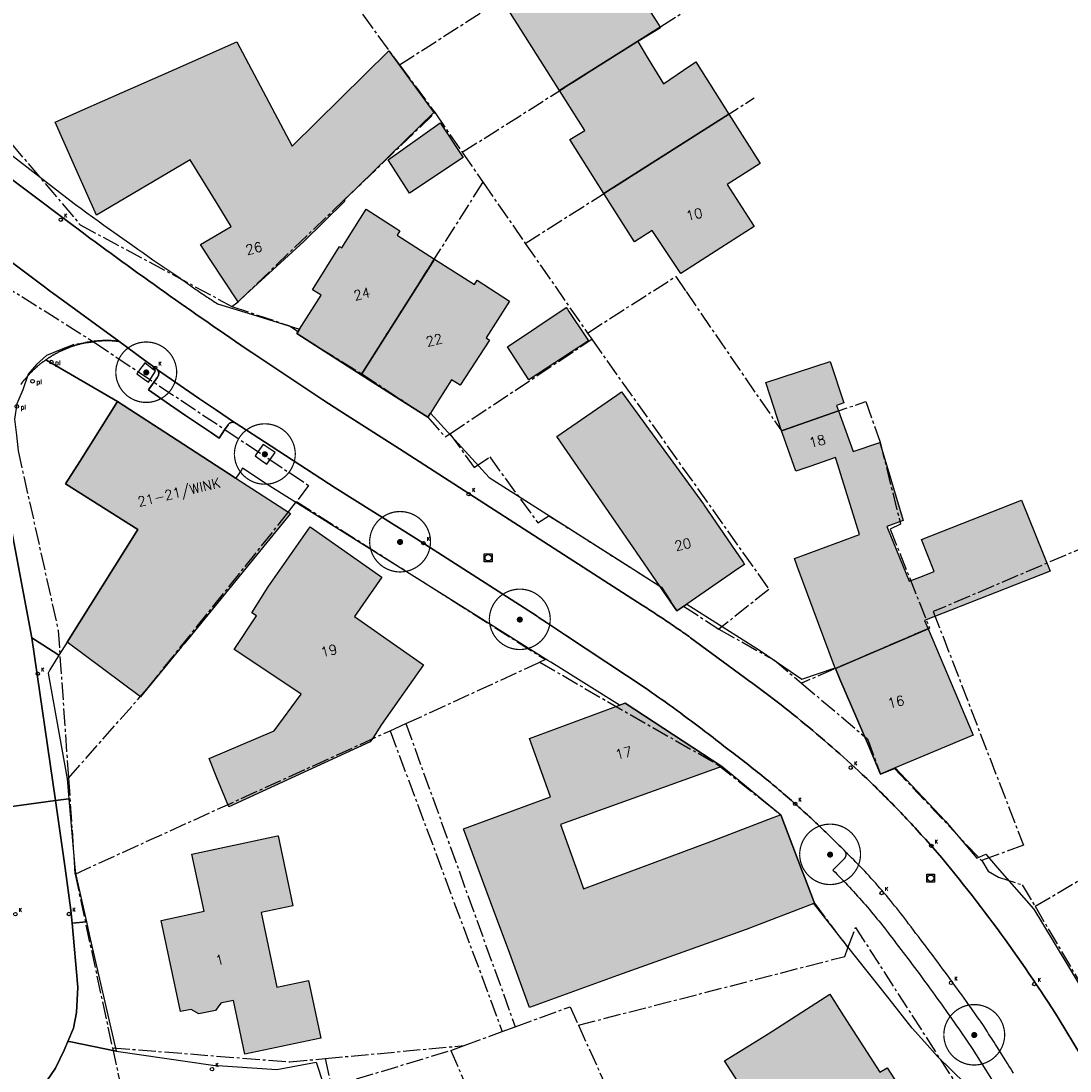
# Model space of a CAD drawing. Header units: metres. Extents: x 202952 to 203755, y 348959 to 349702.
# Tile 67 of 91: x 203139 to 203225, y 349503 to 349590. Entities that reach past the tile are written whole.
import ezdxf
from ezdxf.enums import TextEntityAlignment as Align

# ---------------------------------------------------------------- set-up
doc = ezdxf.new("R2010")
doc.units = ezdxf.units.M
doc.linetypes.add('1-200 CENTER', pattern=[4.28625, 2.8575, -0.47625, 0.47625, -0.47625])
for name, color, linetype in [('PH-BEST-BEBOUWING', 1, 'Continuous'), ('PH-BEST-BEBOUWING-ARCERING', 254, 'Continuous'), ('PH-BEST-HUISNUMMER', 7, 'Continuous'), ('PH-BEST-KADASTRALE-GRENS', 240, '1-200 CENTER'), ('PH-BEST-KOLK', 8, 'Continuous'), ('PH-BEST-PAAL', 6, 'Continuous'), ('PH-BEST-PUT-HANDHAVEN', 84, 'Continuous'), ('PH-BEST-WEGDEEL', 254, 'Continuous'), ('PH-INM-BOOM-HANDHAVEN', 96, 'Continuous')]:
    doc.layers.add(name, color=color, linetype=linetype)
doc.styles.add('RDL_MAATVOERING', font='romans.shx')
doc.styles.add('ROMANS', font='romans.shx')

# ---------------------------------------------------------------- blocks, each defined once
blk = doc.blocks.new('*U35')
blk.add_circle((0, 0), 0.142)
at = {"ltscale": 0.05, "style": 'ROMANS'}
blk.add_text('K', height=0.3, dxfattribs=at).set_placement((0.277, 0.195))
blk = doc.blocks.new('Putdeksel')
for p, q in [((-0.32, 0.32), (0.32, 0.32)), ((-0.32, -0.32), (-0.32, 0.32)), ((0.32, 0.32), (0.32, -0.32)), ((0.32, -0.32), (-0.32, -0.32))]:
    blk.add_line(p, q)
blk.add_circle((0, 0), 0.26)
blk = doc.blocks.new('Afzetpaal')
blk.add_circle((0, 0), 0.15)
at = {"style": 'RDL_MAATVOERING'}
blk.add_text('pl', height=0.4, dxfattribs=at).set_placement((0.302, -0.254))
blk = doc.blocks.new('*U26')
at = {"const_width": 0.1}
blk.add_lwpolyline([(-2.5, 0.004, 0.990403), (2.5, 0.03, 0.990403), (-2.5, 0.018)], format="xyb", dxfattribs=at)
at = {"linetype": 'Continuous', "const_width": 0.25}
blk.add_lwpolyline([(-0.125, 0, 1), (0.125, 0, 1)], format="xyb", close=True, dxfattribs=at)

msp = doc.modelspace()

# ---------------------------------------------------------------- hatches: boundary and pattern name
at = {"layer": 'PH-BEST-BEBOUWING-ARCERING'}
for points in [[(203183.414, 349583.841), (203178.684, 349591.347), (203189.484, 349598.265), (203192.039, 349594.209), (203189.45, 349592.533), (203191.393, 349589.487), (203191.664, 349589.063)], [(203187.06, 349575.411), (203184.264, 349579.823), (203185.483, 349580.558), (203183.414, 349583.841), (203191.664, 349589.063), (203191.711, 349588.989), (203189.945, 349587.932), (203189.842, 349587.87), (203190.699, 349586.452), (203191.945, 349584.391), (203193.601, 349585.515), (203194.604, 349586.196), (203195.402, 349584.933), (203197.309, 349581.914)], [(203157.01, 349566.51), (203154.713, 349569.996), (203153.92, 349571.2), (203155.97, 349572.42), (203156.44, 349572.7), (203155.285, 349574.574), (203153.08, 349578.15), (203145.38, 349573.61), (203143.586, 349577.67), (203142, 349581.26), (203144.275, 349582.263), (203147.49, 349583.68), (203151.785, 349585.579), (203156.918, 349587.849), (203161.462, 349579.289), (203169.405, 349587.103), (203173.101, 349582.039), (203165.737, 349574.846), (203165.773, 349574.783), (203162.4, 349571.45), (203157.659, 349567.105)], [(203193.666, 349569.018), (203193.368, 349568.839), (203191.013, 349572.371), (203189.58, 349571.435), (203187.06, 349575.411), (203197.309, 349581.914), (203199.874, 349577.852), (203197.179, 349576.15), (203199.4, 349572.7), (203196.657, 349570.931), (203194.36, 349569.45)], [(203175.492, 349578.351), (203171.088, 349575.44), (203169.345, 349578.17), (203173.615, 349581.191)], [(203167.125, 349560.524), (203161.83, 349563.9), (203162.055, 349564.253), (203163.839, 349567.047), (203163.127, 349567.504), (203165.352, 349571.051), (203165.52, 349570.943), (203167.524, 349574.109), (203170.306, 349572.336), (203170.078, 349571.977), (203173.141, 349570.023)], [(203172.804, 349557.375), (203172.59, 349557.04), (203170.815, 349558.172), (203167.125, 349560.524), (203173.141, 349570.023), (203176.421, 349567.931), (203176.644, 349568.281), (203179.315, 349566.576), (203177.374, 349563.542), (203177.653, 349563.363), (203175.26, 349559.659), (203174.551, 349560.112), (203173.502, 349558.469)], [(203185.519, 349563.725), (203185.78, 349563.303), (203180.885, 349560.121), (203179.128, 349562.824), (203183.966, 349566.055), (203184.054, 349565.919), (203184.182, 349565.727)], [(203201.632, 349555.931), (203200.36, 349559.893), (203205.648, 349561.611), (203206.753, 349558.211), (203206.142, 349558.012), (203206.312, 349557.552)], [(203191.639, 349543.182), (203190.019, 349545.531), (203183.18, 349555.45), (203188.12, 349558.86), (203188.511, 349559.123), (203195.22, 349549.91), (203195.254, 349549.86), (203198.49, 349545.136), (203198.61, 349544.96), (203198.146, 349544.643), (203193.859, 349541.71), (203193.04, 349541.15)], [(203142.98, 349538.59), (203148.79, 349547.82), (203142.85, 349551.56), (203144.01, 349553.404), (203147.11, 349558.33), (203152.022, 349555.147), (203156.765, 349552.074), (203156.837, 349552.027), (203161.31, 349549.13), (203152.581, 349538.454), (203152.369, 349538.195), (203149.253, 349534.384), (203149.004, 349534.079)], [(203206.072, 349553.726), (203203.965, 349552.997), (203202.821, 349552.602), (203201.852, 349555.316), (203201.632, 349555.931), (203206.312, 349557.552), (203207.536, 349554.232), (203209.709, 349554.955), (203211.627, 349548.553), (203210.292, 349548.064), (203212.129, 349543.576), (203212.987, 349543.913), (203214.171, 349544.379), (203213.138, 349546.996), (203221.35, 349550.243), (203223.7, 349544.395), (203213.392, 349540.36), (203213.679, 349539.683), (203206.063, 349536.41), (203206.037, 349536.47), (203205.99, 349536.58), (203202.938, 349544.823), (203202.71, 349545.44), (203203.3, 349545.658), (203208.044, 349547.411), (203206.125, 349553.557)], [(203168.071, 349530.71), (203167.851, 349530.412), (203156.264, 349525.064), (203155.276, 349527.457), (203154.64, 349529.033), (203159.984, 349531.308), (203162.205, 349534.316), (203160.195, 349535.658), (203156.702, 349537.989), (203158.514, 349540.732), (203158.146, 349540.976), (203159.49, 349543.13), (203162.93, 349548.04), (203168.82, 349543.91), (203166.56, 349540.69), (203170.328, 349538.052), (203172.23, 349536.72), (203170.216, 349533.845), (203168.79, 349531.81)], [(203210.968, 349528.252), (203209.78, 349527.75), (203208.775, 349530.091), (203206.438, 349535.535), (203206.063, 349536.41), (203213.679, 349539.683), (203217.37, 349530.96)], [(203201.565, 349524.418), (203201.57, 349524.42), (203201.573, 349524.411), (203203.302, 349519.875), (203203.515, 349519.314), (203204.34, 349517.15), (203204.285, 349517.129), (203198.73, 349515.01), (203196.226, 349514.109), (203188.174, 349511.211), (203180.945, 349508.609), (203180.644, 349509.425), (203179.206, 349513.319), (203178.018, 349516.537), (203177.475, 349518.008), (203175.533, 349523.269), (203182.679, 349525.884), (203180.939, 349530.676), (203188.329, 349533.407), (203188.807, 349533.583), (203196.742, 349528.384), (203183.497, 349523.608), (203184.989, 349519.432), (203185.376, 349518.349), (203195.96, 349522.28), (203200.946, 349524.182)], [(203160.259, 349522.675), (203160.294, 349522.682), (203161.502, 349516.95), (203158.909, 349516.404), (203160.205, 349510.259), (203162.798, 349510.806), (203163.795, 349506.08), (203157.572, 349504.767), (203156.641, 349509.18), (203155.692, 349508.98), (203155.608, 349508.962), (203155.153, 349508.354), (203153.803, 349508.07), (203153.162, 349508.446), (203153.007, 349508.413), (203152.281, 349508.26), (203150.701, 349515.748), (203154.215, 349516.49), (203153.223, 349521.191)], [(203208.298, 349495.705), (203204.185, 349493.038), (203200.746, 349498.36), (203198.611, 349501.665), (203196.957, 349504.224), (203200.55, 349506.432), (203205.595, 349509.682), (203206.742, 349507.901), (203208.912, 349504.532), (203209.721, 349503.277), (203210.311, 349503.657), (203212.473, 349500.304), (203212.669, 349500), (203213.341, 349498.957)]]:
    msp.add_hatch(color=256, dxfattribs=at).paths.add_polyline_path(points)

# ---------------------------------------------------------------- linework, layer by layer
at = {"layer": 'PH-BEST-BEBOUWING'}
for points in [[(203183.414, 349583.841), (203178.684, 349591.347), (203189.484, 349598.265), (203192.039, 349594.209), (203189.45, 349592.533), (203191.393, 349589.487), (203191.664, 349589.063), (203183.414, 349583.841)], [(203187.06, 349575.411), (203184.264, 349579.823), (203185.483, 349580.558), (203183.414, 349583.841), (203191.664, 349589.063), (203191.711, 349588.989), (203189.945, 349587.932), (203189.842, 349587.87), (203190.699, 349586.452), (203191.945, 349584.391), (203193.601, 349585.515), (203194.604, 349586.196), (203195.402, 349584.933), (203197.309, 349581.914), (203187.06, 349575.411)], [(203157.01, 349566.51), (203154.713, 349569.996), (203153.92, 349571.2), (203155.97, 349572.42), (203156.44, 349572.7), (203155.285, 349574.574), (203153.08, 349578.15), (203145.38, 349573.61), (203143.586, 349577.67), (203142, 349581.26), (203144.275, 349582.263), (203147.49, 349583.68), (203151.785, 349585.579), (203156.918, 349587.849), (203161.462, 349579.289), (203169.405, 349587.103), (203173.101, 349582.039), (203165.737, 349574.846), (203165.773, 349574.783), (203162.4, 349571.45), (203157.659, 349567.105), (203157.01, 349566.51)], [(203193.666, 349569.018), (203193.368, 349568.839), (203191.013, 349572.371), (203189.58, 349571.435), (203187.06, 349575.411), (203197.309, 349581.914), (203199.874, 349577.852), (203197.179, 349576.15), (203199.4, 349572.7), (203196.657, 349570.931), (203194.36, 349569.45), (203193.666, 349569.018)], [(203175.492, 349578.351), (203171.088, 349575.44), (203169.345, 349578.17), (203173.615, 349581.191), (203175.492, 349578.351)], [(203167.125, 349560.524), (203161.83, 349563.9), (203162.055, 349564.253), (203163.839, 349567.047), (203163.127, 349567.504), (203165.352, 349571.051), (203165.52, 349570.943), (203167.524, 349574.109), (203170.306, 349572.336), (203170.078, 349571.977), (203173.141, 349570.023), (203167.125, 349560.524)], [(203172.804, 349557.375), (203172.59, 349557.04), (203170.815, 349558.172), (203167.125, 349560.524), (203173.141, 349570.023), (203176.421, 349567.931), (203176.644, 349568.281), (203179.315, 349566.576), (203177.374, 349563.542), (203177.653, 349563.363), (203175.26, 349559.659), (203174.551, 349560.112), (203173.502, 349558.469), (203172.804, 349557.375)], [(203185.519, 349563.725), (203185.78, 349563.303), (203180.885, 349560.121), (203179.128, 349562.824), (203183.966, 349566.055), (203184.054, 349565.919), (203184.182, 349565.727), (203185.519, 349563.725)], [(203201.632, 349555.931), (203200.36, 349559.893), (203205.648, 349561.611), (203206.753, 349558.211), (203206.142, 349558.012), (203206.312, 349557.552), (203201.632, 349555.931)], [(203191.639, 349543.182), (203190.019, 349545.531), (203183.18, 349555.45), (203188.12, 349558.86), (203188.511, 349559.123), (203195.22, 349549.91), (203195.254, 349549.86), (203198.49, 349545.136), (203198.61, 349544.96), (203198.146, 349544.643), (203193.859, 349541.71), (203193.04, 349541.15), (203191.639, 349543.182)], [(203142.98, 349538.59), (203148.79, 349547.82), (203142.85, 349551.56), (203144.01, 349553.404), (203147.11, 349558.33), (203152.022, 349555.147), (203156.765, 349552.074), (203156.837, 349552.027), (203161.31, 349549.13), (203152.581, 349538.454), (203152.369, 349538.195), (203149.253, 349534.384), (203149.004, 349534.079), (203142.98, 349538.59)], [(203206.072, 349553.726), (203203.965, 349552.997), (203202.821, 349552.602), (203201.852, 349555.316), (203201.632, 349555.931), (203206.312, 349557.552), (203207.536, 349554.232), (203209.709, 349554.955), (203211.627, 349548.553), (203210.292, 349548.064), (203212.129, 349543.576), (203212.987, 349543.913), (203214.171, 349544.379), (203213.138, 349546.996), (203221.35, 349550.243), (203223.7, 349544.395), (203213.392, 349540.36), (203213.679, 349539.683), (203206.063, 349536.41), (203206.037, 349536.47), (203205.99, 349536.58), (203202.938, 349544.823), (203202.71, 349545.44), (203203.3, 349545.658), (203208.044, 349547.411), (203206.125, 349553.557), (203206.072, 349553.726)], [(203168.071, 349530.71), (203167.851, 349530.412), (203156.264, 349525.064), (203155.276, 349527.457), (203154.64, 349529.033), (203159.984, 349531.308), (203162.205, 349534.316), (203160.195, 349535.658), (203156.702, 349537.989), (203158.514, 349540.732), (203158.146, 349540.976), (203159.49, 349543.13), (203162.93, 349548.04), (203168.82, 349543.91), (203166.56, 349540.69), (203170.328, 349538.052), (203172.23, 349536.72), (203170.216, 349533.845), (203168.79, 349531.81), (203168.071, 349530.71)], [(203210.968, 349528.252), (203209.78, 349527.75), (203208.775, 349530.091), (203206.438, 349535.535), (203206.063, 349536.41), (203213.679, 349539.683), (203217.37, 349530.96), (203210.968, 349528.252)], [(203201.565, 349524.418), (203201.57, 349524.42), (203201.573, 349524.411), (203203.302, 349519.875), (203203.515, 349519.314), (203204.34, 349517.15), (203204.285, 349517.129), (203198.73, 349515.01), (203196.226, 349514.109), (203188.174, 349511.211), (203180.945, 349508.609), (203180.644, 349509.425), (203179.206, 349513.319), (203178.018, 349516.537), (203177.475, 349518.008), (203175.533, 349523.269), (203182.679, 349525.884), (203180.939, 349530.676), (203188.329, 349533.407), (203188.807, 349533.583), (203196.742, 349528.384), (203183.497, 349523.608), (203184.989, 349519.432), (203185.376, 349518.349), (203195.96, 349522.28), (203200.946, 349524.182), (203201.565, 349524.418)], [(203160.259, 349522.675), (203160.294, 349522.682), (203161.502, 349516.95), (203158.909, 349516.404), (203160.205, 349510.259), (203162.798, 349510.806), (203163.795, 349506.08), (203157.572, 349504.767), (203156.641, 349509.18), (203155.692, 349508.98), (203155.608, 349508.962), (203155.153, 349508.354), (203153.803, 349508.07), (203153.162, 349508.446), (203153.007, 349508.413), (203152.281, 349508.26), (203150.701, 349515.748), (203154.215, 349516.49), (203153.223, 349521.191), (203160.259, 349522.675)], [(203208.298, 349495.705), (203204.185, 349493.038), (203200.746, 349498.36), (203198.611, 349501.665), (203196.957, 349504.224), (203200.55, 349506.432), (203205.595, 349509.682), (203206.742, 349507.901), (203208.912, 349504.532), (203209.721, 349503.277), (203210.311, 349503.657), (203212.473, 349500.304), (203212.669, 349500), (203213.341, 349498.957), (203208.298, 349495.705)]]:
    msp.add_lwpolyline(points, close=True, dxfattribs=at)
at = {"layer": 'PH-BEST-KADASTRALE-GRENS', "ltscale": 0.5}
for p, q in [((203170.272, 349585.958), (203192.273, 349600.052)), ((203164.682, 349593.557), (203170.272, 349585.958)), ((203175.418, 349578.78), (203195.821, 349591.694)), ((203170.272, 349585.958), (203173.185, 349582.01)), ((203180.594, 349571.309), (203199.407, 349583.245)), ((203173.185, 349582.01), (203175.418, 349578.78)), ((203175.418, 349578.78), (203177.126, 349576.314)), ((203167.174, 349560.602), (203177.126, 349576.314)), ((203177.126, 349576.314), (203180.594, 349571.309)), ((203130.201, 349572.649), (203145.186, 349563.198)), ((203180.594, 349571.309), (203185.705, 349563.949)), ((203174.414, 349555.678), (203186.058, 349563.443)), ((203185.705, 349563.949), (203186.058, 349563.443)), ((203170.794, 349531.896), (203181.789, 349536.937)), ((203143.622, 349519.548), (203169.496, 349531.307)), ((203169.496, 349531.307), (203170.794, 349531.896)), ((203169.496, 349531.307), (203178.713, 349506.622)), ((203170.794, 349531.896), (203179.774, 349507.011)), ((203143.086, 349527.413), (203143.622, 349519.548)), ((203143.622, 349519.548), (203146.692, 349505.291)), ((203222.465, 349516.9), (203233.109, 349498.768)), ((203184.96, 349507.146), (203188.973, 349498.312)), ((203175.585, 349505.475), (203178.713, 349506.622)), ((203178.713, 349506.622), (203179.774, 349507.011)), ((203164.155, 349504.408), (203175.585, 349505.475)), ((203174.488, 349505.075), (203175.585, 349505.475)), ((203146.692, 349505.291), (203148.179, 349498.495)), ((203164.68, 349502.119), (203174.488, 349505.075)), ((203164.155, 349504.408), (203164.68, 349502.119))]:
    msp.add_line(p, q, dxfattribs=at)
for points in [[(203127.242, 349587.263), (203137.915, 349578.861), (203138.398, 349579.482), (203144.051, 349572.829), (203156.496, 349566.135)], [(203156.496, 349566.135), (203157.01, 349566.51), (203165.733, 349574.884), (203173.185, 349582.01)], [(203185.705, 349563.949), (203192.951, 349568.594), (203193.799, 349567.349)], [(203193.799, 349567.349), (203201.632, 349555.931), (203208.562, 349558.331), (203209.734, 349554.991), (203211.414, 349548.265), (203210.559, 349547.863), (203213.798, 349539.734), (203203.29, 349535.218)], [(203156.496, 349566.135), (203161.238, 349564.54), (203161.935, 349564.074), (203161.83, 349563.9), (203167.174, 349560.602)], [(203145.186, 349563.198), (203143.478, 349562.988), (203142.498, 349562.606), (203141.294, 349562.098), (203140.467, 349561.367), (203139.767, 349560.561), (203139.344, 349559.278), (203138.845, 349558.146), (203138.647, 349556.889), (203138.827, 349555.556), (203138.956, 349554.273), (203142.239, 349539.547), (203143.086, 349527.413)], [(203145.186, 349563.198), (203162.788, 349551.448), (203161.812, 349550.131)], [(203186.058, 349563.443), (203200.605, 349542.91), (203196.505, 349539.646)], [(203167.174, 349560.602), (203172.59, 349557.04), (203174.009, 349555.43), (203174.414, 349555.678)], [(203174.414, 349555.678), (203176.393, 349552.909), (203177.677, 349553.776), (203181.616, 349548.366), (203182.521, 349548.959), (203191.771, 349543.104), (203193.04, 349541.15), (203193.592, 349541.531), (203196.505, 349539.646)], [(203143.086, 349527.413), (203149.56, 349534.76), (203160.999, 349549.047), (203161.812, 349550.131)], [(203161.812, 349550.131), (203182.249, 349537.145), (203181.789, 349536.937)], [(203228.92, 349547.403), (203214.103, 349541.085), (203221.504, 349521.923), (203218.081, 349520.648)], [(203222.465, 349516.9), (203241.506, 349528.099), (203240.076, 349530.335), (203259.166, 349540.61)], [(203196.505, 349539.646), (203201.058, 349537.09), (203203.29, 349535.218)], [(203181.789, 349536.937), (203189.207, 349532.636), (203196.393, 349528.548), (203201.57, 349524.42), (203204.34, 349517.15), (203207.095, 349513.503)], [(203203.29, 349535.218), (203208.694, 349530.635), (203209.78, 349527.75), (203210.926, 349528.217), (203218.081, 349520.648)], [(203218.081, 349520.648), (203218.603, 349519.792), (203219.453, 349519.285), (203221.409, 349518.669), (203222.465, 349516.9)], [(203207.095, 349513.503), (203207.713, 349515.166), (203219.589, 349496.696)], [(203184.96, 349507.146), (203206.83, 349512.786), (203207.095, 349513.503)], [(203179.774, 349507.011), (203184.271, 349508.655), (203184.96, 349507.146)], [(203146.692, 349505.291), (203161.251, 349504.137), (203164.155, 349504.408)], [(203174.488, 349505.075), (203176.36, 349500.73), (203179.67, 349492.391)]]:
    msp.add_lwpolyline(points, dxfattribs=at)
at = {"layer": 'PH-BEST-WEGDEEL'}
for points in [[(203226.165, 349504.776), (203224.444, 349507.615), (203224.14, 349508.092), (203223.835, 349508.568), (203223.527, 349509.043), (203223.217, 349509.516), (203222.906, 349509.988), (203222.592, 349510.458), (203222.276, 349510.927), (203221.957, 349511.394), (203221.637, 349511.86), (203221.315, 349512.325), (203220.99, 349512.788), (203220.664, 349513.25), (203220.335, 349513.71), (203220.005, 349514.169), (203219.672, 349514.626), (203219.337, 349515.082), (203219, 349515.536), (203218.661, 349515.989), (203218.32, 349516.441), (203217.978, 349516.891), (203217.633, 349517.339), (203217.286, 349517.786), (203216.937, 349518.231), (203216.586, 349518.674), (203216.233, 349519.116), (203215.879, 349519.556), (203215.522, 349519.995), (203215.163, 349520.432), (203214.803, 349520.868), (203214.44, 349521.302), (203213.45, 349522.412), (203213.285, 349522.596), (203213.119, 349522.78), (203212.953, 349522.963), (203212.786, 349523.146), (203212.618, 349523.328), (203212.45, 349523.509), (203212.282, 349523.69), (203212.113, 349523.871), (203211.944, 349524.051), (203211.774, 349524.231), (203211.604, 349524.411), (203211.433, 349524.59), (203211.262, 349524.768), (203211.09, 349524.946), (203210.918, 349525.123), (203210.745, 349525.3), (203210.572, 349525.477), (203210.398, 349525.653), (203210.223, 349525.828), (203210.048, 349526.003), (203209.873, 349526.178), (203209.697, 349526.352), (203209.521, 349526.526), (203209.345, 349526.699), (203209.168, 349526.872), (203208.99, 349527.044), (203208.812, 349527.216), (203208.633, 349527.387), (203208.454, 349527.558), (203208.275, 349527.728), (203207.968, 349528.012), (203207.661, 349528.295), (203207.352, 349528.577), (203207.042, 349528.858), (203206.731, 349529.137), (203206.419, 349529.415), (203206.106, 349529.692), (203205.792, 349529.968), (203205.476, 349530.242), (203205.159, 349530.515), (203204.841, 349530.786), (203204.522, 349531.056), (203204.202, 349531.325), (203203.881, 349531.593), (203203.559, 349531.859), (203203.235, 349532.124), (203202.911, 349532.388), (203202.585, 349532.65), (203202.258, 349532.911), (203201.931, 349533.171), (203201.602, 349533.429), (203201.272, 349533.686), (203200.941, 349533.941), (203200.609, 349534.195), (203200.276, 349534.448), (203199.942, 349534.699), (203199.607, 349534.949), (203199.271, 349535.198), (203198.934, 349535.445), (203198.596, 349535.691), (203194.173, 349538.947), (203194.043, 349539.039), (203193.912, 349539.131), (203193.782, 349539.222), (203193.651, 349539.313), (203193.521, 349539.404), (203193.39, 349539.495), (203193.259, 349539.585), (203193.127, 349539.676), (203192.996, 349539.766), (203192.864, 349539.856), (203192.733, 349539.946), (203192.601, 349540.036), (203192.469, 349540.126), (203192.337, 349540.215), (203192.205, 349540.304), (203192.073, 349540.393), (203191.94, 349540.482), (203191.808, 349540.57), (203191.675, 349540.658), (203191.543, 349540.746), (203191.41, 349540.834), (203191.277, 349540.922), (203191.144, 349541.009), (203191.011, 349541.096), (203190.877, 349541.183), (203190.744, 349541.27), (203190.61, 349541.357), (203190.476, 349541.444), (203190.342, 349541.53), (203190.208, 349541.616), (203187.44, 349543.399), (203170.28, 349554.454), (203165.382, 349557.57), (203163.976, 349558.464), (203159.45, 349561.474), (203158.138, 349562.347), (203157.689, 349562.651), (203157.24, 349562.956), (203156.792, 349563.262), (203156.344, 349563.568), (203155.896, 349563.875), (203155.449, 349564.183), (203155.002, 349564.491), (203154.556, 349564.8), (203154.11, 349565.11), (203153.665, 349565.42), (203153.22, 349565.731), (203152.775, 349566.042), (203152.331, 349566.354), (203151.887, 349566.666), (203151.443, 349566.979), (203151, 349567.293), (203150.558, 349567.607), (203150.116, 349567.922), (203149.674, 349568.237), (203149.233, 349568.553), (203148.792, 349568.87), (203148.352, 349569.187), (203147.912, 349569.505), (203147.472, 349569.823), (203147.033, 349570.142), (203146.595, 349570.462), (203146.157, 349570.782), (203145.719, 349571.103), (203145.282, 349571.424), (203144.845, 349571.746), (203144.21, 349572.216), (203142.914, 349573.188), (203134.391, 349579.584)], [(203134.391, 349579.584), (203142.914, 349573.188), (203144.21, 349572.216), (203144.845, 349571.746), (203145.282, 349571.424), (203145.719, 349571.103), (203146.157, 349570.782), (203146.595, 349570.462), (203147.033, 349570.142), (203147.472, 349569.823), (203147.912, 349569.505), (203148.352, 349569.187), (203148.792, 349568.87), (203149.233, 349568.553), (203149.674, 349568.237), (203150.116, 349567.922), (203150.558, 349567.607), (203151, 349567.293), (203151.443, 349566.979), (203151.887, 349566.666), (203152.331, 349566.354), (203152.775, 349566.042), (203153.22, 349565.731), (203153.665, 349565.42), (203154.11, 349565.11), (203154.556, 349564.8), (203155.002, 349564.491), (203155.449, 349564.183), (203155.896, 349563.875), (203156.344, 349563.568), (203156.792, 349563.262), (203157.24, 349562.956), (203157.689, 349562.651), (203158.138, 349562.347), (203159.45, 349561.474), (203163.976, 349558.464), (203165.382, 349557.57), (203170.28, 349554.454), (203187.44, 349543.399), (203190.208, 349541.616), (203190.342, 349541.53), (203190.476, 349541.444), (203190.61, 349541.357), (203190.744, 349541.27), (203190.877, 349541.183), (203191.011, 349541.096), (203191.144, 349541.009), (203191.277, 349540.922), (203191.41, 349540.834), (203191.543, 349540.746), (203191.675, 349540.658), (203191.808, 349540.57), (203191.94, 349540.482), (203192.073, 349540.393), (203192.205, 349540.304), (203192.337, 349540.215), (203192.469, 349540.126), (203192.601, 349540.036), (203192.733, 349539.946), (203192.864, 349539.856), (203192.996, 349539.766), (203193.127, 349539.676), (203193.259, 349539.585), (203193.39, 349539.495), (203193.521, 349539.404), (203193.651, 349539.313), (203193.782, 349539.222), (203193.912, 349539.131), (203194.043, 349539.039), (203194.173, 349538.947), (203198.596, 349535.691), (203198.934, 349535.445), (203199.271, 349535.198), (203199.607, 349534.949), (203199.942, 349534.699), (203200.276, 349534.448), (203200.609, 349534.195), (203200.941, 349533.941), (203201.272, 349533.686), (203201.602, 349533.429), (203201.931, 349533.171), (203202.258, 349532.911), (203202.585, 349532.65), (203202.911, 349532.388), (203203.235, 349532.124), (203203.559, 349531.859), (203203.881, 349531.593), (203204.202, 349531.325), (203204.522, 349531.056), (203204.841, 349530.786), (203205.159, 349530.515), (203205.476, 349530.242), (203205.792, 349529.968), (203206.106, 349529.692), (203206.419, 349529.415), (203206.731, 349529.137), (203207.042, 349528.858), (203207.352, 349528.577), (203207.661, 349528.295), (203207.968, 349528.012), (203208.275, 349527.728), (203208.454, 349527.558), (203208.633, 349527.387), (203208.812, 349527.216), (203208.99, 349527.044), (203209.168, 349526.872), (203209.345, 349526.699), (203209.521, 349526.526), (203209.697, 349526.352), (203209.873, 349526.178), (203210.048, 349526.003), (203210.223, 349525.828), (203210.398, 349525.653), (203210.572, 349525.477), (203210.745, 349525.3), (203210.918, 349525.123), (203211.09, 349524.946), (203211.262, 349524.768), (203211.433, 349524.59), (203211.604, 349524.411), (203211.774, 349524.231), (203211.944, 349524.051), (203212.113, 349523.871), (203212.282, 349523.69), (203212.45, 349523.509), (203212.618, 349523.328), (203212.786, 349523.146), (203212.953, 349522.963), (203213.119, 349522.78), (203213.285, 349522.596), (203213.45, 349522.412), (203214.44, 349521.302), (203214.803, 349520.868), (203215.163, 349520.432), (203215.522, 349519.995), (203215.879, 349519.556), (203216.233, 349519.116), (203216.586, 349518.674), (203216.937, 349518.231), (203217.286, 349517.786), (203217.633, 349517.339), (203217.978, 349516.891), (203218.32, 349516.441), (203218.661, 349515.989), (203219, 349515.536), (203219.337, 349515.082), (203219.672, 349514.626), (203220.005, 349514.169), (203220.335, 349513.71), (203220.664, 349513.25), (203220.99, 349512.788), (203221.315, 349512.325), (203221.637, 349511.86), (203221.957, 349511.394), (203222.276, 349510.927), (203222.592, 349510.458), (203222.906, 349509.988), (203223.217, 349509.516), (203223.527, 349509.043), (203223.835, 349508.568), (203224.14, 349508.092), (203224.444, 349507.615), (203226.165, 349504.776)], [(203137.717, 349579.101), (203143.203, 349574.846), (203143.663, 349574.504), (203144.124, 349574.164), (203144.586, 349573.824), (203145.049, 349573.485), (203145.512, 349573.148), (203145.976, 349572.811), (203148.373, 349571.143), (203148.776, 349570.843), (203149.183, 349570.548), (203149.592, 349570.256), (203150.004, 349569.968), (203150.419, 349569.684), (203150.837, 349569.404), (203152.222, 349568.469), (203152.323, 349568.395), (203152.425, 349568.321), (203152.526, 349568.248), (203152.628, 349568.175), (203152.729, 349568.102), (203152.831, 349568.029), (203152.933, 349567.956), (203153.036, 349567.884), (203153.138, 349567.812), (203153.241, 349567.74), (203153.343, 349567.668), (203153.446, 349567.597), (203153.549, 349567.526), (203153.653, 349567.455), (203153.756, 349567.384), (203153.859, 349567.314), (203153.963, 349567.243), (203154.066, 349567.173), (203154.17, 349567.103), (203154.274, 349567.033), (203154.378, 349566.964), (203154.483, 349566.894), (203154.587, 349566.825), (203154.692, 349566.756), (203154.797, 349566.687), (203154.901, 349566.619), (203155.006, 349566.551), (203155.111, 349566.483), (203155.217, 349566.415), (203155.322, 349566.347), (203158.184, 349565.457), (203162.055, 349564.253), (203161.83, 349563.9), (203167.125, 349560.524), (203170.815, 349558.172), (203172.59, 349557.04), (203172.804, 349557.375), (203177.641, 349552.097), (203189.119, 349544.787), (203191.639, 349543.182), (203193.04, 349541.15), (203193.859, 349541.71), (203195.415, 349540.721), (203199.833, 349537.912), (203199.916, 349537.856), (203203.317, 349535.547), (203206.037, 349536.47), (203206.063, 349536.41), (203206.438, 349535.535), (203208.775, 349530.091), (203209.78, 349527.75), (203210.968, 349528.252), (203214.179, 349524.874), (203215.109, 349523.895), (203217.666, 349520.846), (203218.405, 349521.168), (203219.344, 349520.093), (203222.319, 349516.684), (203222.454, 349516.529), (203222.988, 349515.639), (203225.304, 349511.777), (203228.231, 349506.895)], [(203220.689, 349503.218), (203220.566, 349503.417), (203220.443, 349503.615), (203220.32, 349503.813), (203220.197, 349504.011), (203220.073, 349504.209), (203219.328, 349505.395), (203219.215, 349505.569), (203219.101, 349505.742), (203218.987, 349505.916), (203218.873, 349506.089), (203218.759, 349506.263), (203218.644, 349506.436), (203218.562, 349506.606), (203218.217, 349507.123), (203217.99, 349507.462), (203217.974, 349507.483), (203217.958, 349507.504), (203217.941, 349507.524), (203217.924, 349507.543), (203217.906, 349507.562), (203217.887, 349507.58), (203217.71, 349507.833), (203217.533, 349508.087), (203217.356, 349508.34), (203217.179, 349508.593), (203217.001, 349508.846), (203216.823, 349509.099), (203216.629, 349509.368), (203216.435, 349509.636), (203216.241, 349509.904), (203216.046, 349510.172), (203215.851, 349510.439), (203215.656, 349510.706), (203215.46, 349510.973), (203215.264, 349511.24), (203215.068, 349511.506), (203214.871, 349511.772), (203214.674, 349512.038), (203214.476, 349512.304), (203214.278, 349512.569), (203214.08, 349512.834), (203213.882, 349513.099), (203213.683, 349513.364), (203213.484, 349513.628), (203213.284, 349513.892), (203213.084, 349514.156), (203212.883, 349514.419), (203212.682, 349514.682), (203212.481, 349514.945), (203212.28, 349515.208), (203212.078, 349515.47), (203211.918, 349515.685), (203211.756, 349515.898), (203211.593, 349516.111), (203211.429, 349516.323), (203211.264, 349516.534), (203211.097, 349516.744), (203210.929, 349516.953), (203210.761, 349517.161), (203210.591, 349517.368), (203210.42, 349517.575), (203210.248, 349517.78), (203210.075, 349517.985), (203209.901, 349518.189), (203209.725, 349518.391), (203209.549, 349518.593), (203209.371, 349518.794), (203209.193, 349518.993), (203209.013, 349519.192), (203208.832, 349519.39), (203208.651, 349519.586), (203208.468, 349519.782), (203208.284, 349519.977), (203208.099, 349520.17), (203207.913, 349520.363), (203207.741, 349520.535), (203207.569, 349520.705), (203207.396, 349520.875), (203207.222, 349521.044), (203207.047, 349521.212), (203206.872, 349521.379), (203206.859, 349521.401), (203206.844, 349521.423), (203206.828, 349521.443), (203206.811, 349521.462), (203206.793, 349521.481), (203206.774, 349521.498), (203206.64, 349521.634), (203206.506, 349521.769), (203206.372, 349521.904), (203206.237, 349522.039), (203206.102, 349522.173), (203205.967, 349522.307), (203205.831, 349522.441), (203205.695, 349522.575), (203205.559, 349522.708), (203205.423, 349522.841), (203205.286, 349522.973), (203205.149, 349523.105), (203205.012, 349523.237), (203204.874, 349523.369), (203204.736, 349523.5), (203204.597, 349523.631), (203204.458, 349523.761), (203204.319, 349523.891), (203204.18, 349524.021), (203204.041, 349524.151), (203203.901, 349524.28), (203203.761, 349524.409), (203203.62, 349524.538), (203203.479, 349524.666), (203203.338, 349524.794), (203203.197, 349524.922), (203203.055, 349525.049), (203202.913, 349525.176), (203202.771, 349525.302), (203202.628, 349525.428), (203202.458, 349525.578), (203202.287, 349525.727), (203202.116, 349525.876), (203201.945, 349526.024), (203201.773, 349526.172), (203201.601, 349526.32), (203201.428, 349526.467), (203201.255, 349526.613), (203201.082, 349526.759), (203200.908, 349526.904), (203200.734, 349527.049), (203200.559, 349527.194), (203200.384, 349527.338), (203200.209, 349527.482), (203200.033, 349527.625), (203199.857, 349527.768), (203199.68, 349527.91), (203199.503, 349528.051), (203199.325, 349528.192), (203199.147, 349528.333), (203198.969, 349528.473), (203198.79, 349528.613), (203198.611, 349528.752), (203198.432, 349528.89), (203198.252, 349529.028), (203198.072, 349529.166), (203197.892, 349529.303), (203197.711, 349529.44), (203197.53, 349529.576), (203197.348, 349529.711), (203197.128, 349529.884), (203196.907, 349530.057), (203196.686, 349530.23), (203196.465, 349530.402), (203196.244, 349530.574), (203196.022, 349530.746), (203195.8, 349530.917), (203195.578, 349531.087), (203195.355, 349531.257), (203195.132, 349531.426), (203194.908, 349531.595), (203194.684, 349531.764), (203194.46, 349531.932), (203194.235, 349532.1), (203194.01, 349532.267), (203193.785, 349532.434), (203193.56, 349532.6), (203193.334, 349532.766), (203193.108, 349532.931), (203192.881, 349533.096), (203192.654, 349533.26), (203192.427, 349533.424), (203192.199, 349533.588), (203191.971, 349533.751), (203191.743, 349533.913), (203191.514, 349534.075), (203191.285, 349534.237), (203191.056, 349534.398), (203190.826, 349534.559), (203190.596, 349534.719), (203183.914, 349539.148), (203182.431, 349540.132), (203181.663, 349540.641), (203181.561, 349540.706), (203171.669, 349547.071), (203164.991, 349551.247), (203159.178, 349555.024), (203157.241, 349556.283), (203156.853, 349556.534), (203156.711, 349556.608), (203155.147, 349557.684), (203153.936, 349558.5), (203153.769, 349558.612), (203150.395, 349560.929), (203150.311, 349561.017), (203149.33, 349561.733), (203147.222, 349563.272), (203141.786, 349567.235), (203141.611, 349567.365), (203141.104, 349567.742), (203135.525, 349571.889)], [(203135.525, 349571.889), (203141.104, 349567.742), (203141.611, 349567.365), (203141.786, 349567.235), (203147.222, 349563.272), (203147.152, 349563.28), (203147.082, 349563.287), (203147.012, 349563.294), (203146.942, 349563.3), (203146.872, 349563.306), (203146.802, 349563.311), (203146.732, 349563.316), (203146.661, 349563.32), (203146.591, 349563.323), (203146.521, 349563.326), (203146.45, 349563.328), (203146.38, 349563.329), (203146.31, 349563.33), (203146.239, 349563.331), (203146.169, 349563.331), (203146.099, 349563.33), (203146.028, 349563.329), (203145.958, 349563.327), (203145.888, 349563.324), (203145.817, 349563.321), (203145.747, 349563.318), (203145.677, 349563.314), (203145.606, 349563.31), (203145.536, 349563.305), (203145.466, 349563.299), (203145.396, 349563.292), (203145.326, 349563.285), (203145.256, 349563.277), (203145.186, 349563.269), (203145.116, 349563.261), (203145.046, 349563.252), (203144.977, 349563.242), (203144.907, 349563.232), (203144.838, 349563.221), (203144.768, 349563.21), (203144.699, 349563.198), (203144.63, 349563.185), (203144.561, 349563.172), (203144.492, 349563.158), (203144.423, 349563.144), (203144.354, 349563.129), (203144.285, 349563.114), (203144.217, 349563.098), (203144.148, 349563.081), (203144.08, 349563.064), (203144.012, 349563.046), (203143.944, 349563.028), (203143.876, 349563.01), (203143.808, 349562.99), (203143.741, 349562.97), (203143.673, 349562.95), (203143.606, 349562.929), (203143.539, 349562.908), (203143.472, 349562.886), (203143.405, 349562.864), (203143.339, 349562.841), (203143.273, 349562.817), (203143.207, 349562.793), (203143.141, 349562.768), (203143.075, 349562.743), (203143.01, 349562.717), (203142.945, 349562.691), (203142.88, 349562.664), (203142.815, 349562.637), (203142.75, 349562.609), (203142.686, 349562.58), (203142.622, 349562.551), (203142.558, 349562.522), (203142.494, 349562.492), (203142.43, 349562.462), (203142.367, 349562.431), (203142.304, 349562.399), (203142.241, 349562.367), (203142.179, 349562.334), (203142.117, 349562.301), (203142.055, 349562.267), (203141.994, 349562.233), (203141.933, 349562.199), (203141.872, 349562.164), (203141.811, 349562.128), (203141.751, 349562.092), (203141.691, 349562.055), (203141.631, 349562.018), (203141.571, 349561.981), (203141.512, 349561.943), (203141.453, 349561.905), (203141.394, 349561.866), (203141.336, 349561.827), (203141.278, 349561.787), (203141.22, 349561.746), (203141.163, 349561.706), (203141.106, 349561.665), (203141.049, 349561.623), (203140.993, 349561.581), (203140.937, 349561.538), (203140.881, 349561.495), (203140.826, 349561.451), (203140.771, 349561.407), (203140.716, 349561.363), (203140.662, 349561.318), (203140.608, 349561.273), (203140.555, 349561.227), (203140.502, 349561.181), (203140.449, 349561.134), (203140.397, 349561.087), (203140.345, 349561.039), (203140.293, 349560.991), (203140.242, 349560.943), (203140.191, 349560.894), (203140.141, 349560.845), (203140.091, 349560.796), (203140.042, 349560.746), (203139.993, 349560.696), (203139.944, 349560.645), (203139.896, 349560.594), (203139.848, 349560.542), (203139.8, 349560.49), (203139.753, 349560.438), (203139.706, 349560.385), (203139.66, 349560.332), (203139.614, 349560.28), (203139.568, 349560.227), (203139.522, 349560.174), (203139.477, 349560.121), (203139.432, 349560.067), (203139.387, 349560.013), (203139.343, 349559.958), (203139.3, 349559.903), (203139.257, 349559.848), (203139.215, 349559.792), (203139.173, 349559.736)], [(203217.889, 349501.201), (203214.445, 349504.574), (203213.382, 349505.776), (203212.381, 349506.908), (203210.481, 349509.307), (203206.982, 349513.724), (203204.285, 349517.129), (203204.34, 349517.15), (203203.515, 349519.314), (203203.302, 349519.875), (203201.573, 349524.411), (203201.57, 349524.42), (203201.565, 349524.418), (203196.742, 349528.384), (203188.807, 349533.583), (203188.329, 349533.407), (203182.706, 349536.925), (203182.447, 349537.087), (203175.379, 349541.509), (203159.396, 349551.509), (203157.382, 349552.847), (203157.256, 349552.674), (203156.837, 349552.027), (203156.765, 349552.074), (203152.022, 349555.147), (203147.11, 349558.33), (203141.22, 349561.746), (203141.278, 349561.787), (203141.336, 349561.827), (203141.394, 349561.866), (203141.453, 349561.905), (203141.512, 349561.943), (203141.571, 349561.981), (203141.631, 349562.018), (203141.691, 349562.055), (203141.751, 349562.092), (203141.811, 349562.128), (203141.872, 349562.164), (203141.933, 349562.199), (203141.994, 349562.233), (203142.055, 349562.267), (203142.117, 349562.301), (203142.179, 349562.334), (203142.241, 349562.367), (203142.304, 349562.399), (203142.367, 349562.431), (203142.43, 349562.462), (203142.494, 349562.492), (203142.558, 349562.522), (203142.622, 349562.551), (203142.686, 349562.58), (203142.75, 349562.609), (203142.815, 349562.637), (203142.88, 349562.664), (203142.945, 349562.691), (203143.01, 349562.717), (203143.075, 349562.743), (203143.141, 349562.768), (203143.207, 349562.793), (203143.273, 349562.817), (203143.339, 349562.841), (203143.405, 349562.864), (203143.472, 349562.886), (203143.539, 349562.908), (203143.606, 349562.929), (203143.673, 349562.95), (203143.741, 349562.97), (203143.808, 349562.99), (203143.876, 349563.01), (203143.944, 349563.028), (203144.012, 349563.046), (203144.08, 349563.064), (203144.148, 349563.081), (203144.217, 349563.098), (203144.285, 349563.114), (203144.354, 349563.129), (203144.423, 349563.144), (203144.492, 349563.158), (203144.561, 349563.172), (203144.63, 349563.185), (203144.699, 349563.198), (203144.768, 349563.21), (203144.838, 349563.221), (203144.907, 349563.232), (203144.977, 349563.242), (203145.046, 349563.252), (203145.116, 349563.261), (203145.186, 349563.269), (203145.256, 349563.277), (203145.326, 349563.285), (203145.396, 349563.292), (203145.466, 349563.299), (203145.536, 349563.305), (203145.606, 349563.31), (203145.677, 349563.314), (203145.747, 349563.318), (203145.817, 349563.321), (203145.888, 349563.324), (203145.958, 349563.327), (203146.028, 349563.329), (203146.099, 349563.33), (203146.169, 349563.331), (203146.239, 349563.331), (203146.31, 349563.33), (203146.38, 349563.329), (203146.45, 349563.328), (203146.521, 349563.326), (203146.591, 349563.323), (203146.661, 349563.32), (203146.732, 349563.316), (203146.802, 349563.311), (203146.872, 349563.306), (203146.942, 349563.3), (203147.012, 349563.294), (203147.082, 349563.287), (203147.152, 349563.28), (203147.222, 349563.272), (203149.33, 349561.733), (203150.311, 349561.017), (203150.395, 349560.929), (203150.408, 349560.912), (203150.42, 349560.895), (203150.432, 349560.877), (203150.443, 349560.858), (203150.453, 349560.839), (203150.462, 349560.82), (203150.47, 349560.8), (203150.478, 349560.78), (203150.484, 349560.759), (203150.489, 349560.738), (203150.493, 349560.717), (203150.496, 349560.696), (203150.498, 349560.675), (203150.5, 349560.653), (203150.5, 349560.632), (203150.499, 349560.611), (203150.498, 349560.589), (203150.495, 349560.568), (203150.491, 349560.547), (203150.486, 349560.526), (203150.48, 349560.505), (203150.473, 349560.485), (203150.466, 349560.465), (203150.457, 349560.445), (203150.448, 349560.426), (203150.437, 349560.407), (203150.426, 349560.389), (203150.414, 349560.371), (203150.401, 349560.354), (203150.387, 349560.338), (203149.716, 349559.373), (203149.653, 349559.282), (203151.371, 349558.091), (203152.7, 349557.17), (203154.819, 349555.756), (203155.458, 349555.329), (203155.906, 349555.992), (203156.186, 349556.407), (203156.197, 349556.424), (203156.208, 349556.441), (203156.22, 349556.457), (203156.233, 349556.473), (203156.247, 349556.488), (203156.261, 349556.502), (203156.276, 349556.515), (203156.292, 349556.528), (203156.308, 349556.54), (203156.325, 349556.552), (203156.342, 349556.563), (203156.359, 349556.573), (203156.377, 349556.582), (203156.395, 349556.59), (203156.414, 349556.598), (203156.433, 349556.605), (203156.452, 349556.611), (203156.472, 349556.616), (203156.492, 349556.62), (203156.512, 349556.624), (203156.532, 349556.626), (203156.552, 349556.628), (203156.572, 349556.628), (203156.592, 349556.628), (203156.612, 349556.627), (203156.632, 349556.625), (203156.652, 349556.622), (203156.672, 349556.618), (203156.692, 349556.614), (203156.711, 349556.608), (203156.853, 349556.534), (203157.241, 349556.283), (203159.178, 349555.024), (203164.991, 349551.247), (203171.669, 349547.071), (203181.561, 349540.706), (203181.663, 349540.641), (203182.431, 349540.132), (203183.914, 349539.148), (203190.596, 349534.719), (203190.826, 349534.559), (203191.056, 349534.398), (203191.285, 349534.237), (203191.514, 349534.075), (203191.743, 349533.913), (203191.971, 349533.751), (203192.199, 349533.588), (203192.427, 349533.424), (203192.654, 349533.26), (203192.881, 349533.096), (203193.108, 349532.931), (203193.334, 349532.766), (203193.56, 349532.6), (203193.785, 349532.434), (203194.01, 349532.267), (203194.235, 349532.1), (203194.46, 349531.932), (203194.684, 349531.764), (203194.908, 349531.595), (203195.132, 349531.426), (203195.355, 349531.257), (203195.578, 349531.087), (203195.8, 349530.917), (203196.022, 349530.746), (203196.244, 349530.574), (203196.465, 349530.402), (203196.686, 349530.23), (203196.907, 349530.057), (203197.128, 349529.884), (203197.348, 349529.711), (203197.53, 349529.576), (203197.711, 349529.44), (203197.892, 349529.303), (203198.072, 349529.166), (203198.252, 349529.028), (203198.432, 349528.89), (203198.611, 349528.752), (203198.79, 349528.613), (203198.969, 349528.473), (203199.147, 349528.333), (203199.325, 349528.192), (203199.503, 349528.051), (203199.68, 349527.91), (203199.857, 349527.768), (203200.033, 349527.625), (203200.209, 349527.482), (203200.384, 349527.338), (203200.559, 349527.194), (203200.734, 349527.049), (203200.908, 349526.904), (203201.082, 349526.759), (203201.255, 349526.613), (203201.428, 349526.467), (203201.601, 349526.32), (203201.773, 349526.172), (203201.945, 349526.024), (203202.116, 349525.876), (203202.287, 349525.727), (203202.458, 349525.578), (203202.628, 349525.428), (203202.771, 349525.302), (203202.913, 349525.176), (203203.055, 349525.049), (203203.197, 349524.922), (203203.338, 349524.794), (203203.479, 349524.666), (203203.62, 349524.538), (203203.761, 349524.409), (203203.901, 349524.28), (203204.041, 349524.151), (203204.18, 349524.021), (203204.319, 349523.891), (203204.458, 349523.761), (203204.597, 349523.631), (203204.736, 349523.5), (203204.874, 349523.369), (203205.012, 349523.237), (203205.149, 349523.105), (203205.286, 349522.973), (203205.423, 349522.841), (203205.559, 349522.708), (203205.695, 349522.575), (203205.831, 349522.441), (203205.967, 349522.307), (203206.102, 349522.173), (203206.237, 349522.039), (203206.372, 349521.904), (203206.506, 349521.769), (203206.64, 349521.634), (203206.774, 349521.498), (203206.793, 349521.481), (203206.811, 349521.462), (203206.828, 349521.443), (203206.844, 349521.423), (203206.859, 349521.401), (203206.872, 349521.379), (203206.882, 349521.354), (203206.891, 349521.329), (203206.899, 349521.304), (203206.906, 349521.278), (203206.911, 349521.252), (203206.915, 349521.226), (203206.918, 349521.2), (203206.92, 349521.175), (203206.921, 349521.149), (203206.92, 349521.123), (203206.918, 349521.097), (203206.915, 349521.071), (203206.91, 349521.045), (203206.904, 349521.02), (203206.897, 349520.995), (203206.888, 349520.97), (203206.878, 349520.946), (203206.867, 349520.923), (203206.855, 349520.9), (203206.842, 349520.878), (203206.827, 349520.857), (203206.811, 349520.836), (203206.794, 349520.817), (203206.776, 349520.798), (203205.862, 349519.87), (203206.035, 349519.697), (203206.207, 349519.523), (203206.379, 349519.349), (203206.55, 349519.174), (203206.72, 349518.998), (203206.889, 349518.821), (203207.057, 349518.643), (203207.224, 349518.464), (203207.391, 349518.285), (203207.556, 349518.105), (203207.721, 349517.924), (203207.885, 349517.743), (203208.048, 349517.561), (203208.21, 349517.378), (203208.372, 349517.194), (203208.533, 349517.009), (203208.693, 349516.824), (203208.852, 349516.638), (203209.01, 349516.451), (203209.167, 349516.263), (203209.323, 349516.075), (203209.478, 349515.886), (203209.633, 349515.696), (203209.786, 349515.506), (203209.939, 349515.315), (203210.091, 349515.123), (203210.242, 349514.93), (203210.392, 349514.737), (203210.541, 349514.543), (203210.689, 349514.348), (203210.879, 349514.102), (203211.068, 349513.856), (203211.257, 349513.609), (203211.445, 349513.362), (203211.633, 349513.115), (203211.821, 349512.868), (203212.008, 349512.62), (203212.195, 349512.372), (203212.381, 349512.123), (203212.567, 349511.874), (203212.753, 349511.625), (203212.938, 349511.376), (203213.123, 349511.127), (203213.307, 349510.877), (203213.491, 349510.627), (203213.675, 349510.376), (203213.858, 349510.125), (203214.04, 349509.874), (203214.222, 349509.622), (203214.404, 349509.37), (203214.585, 349509.118), (203214.766, 349508.866), (203214.946, 349508.613), (203215.126, 349508.36), (203215.306, 349508.107), (203215.485, 349507.854), (203215.664, 349507.6), (203215.843, 349507.346), (203216.021, 349507.091), (203216.198, 349506.836), (203216.358, 349506.605), (203217.302, 349505.245), (203218.889, 349502.705)], [(203139.173, 349559.736), (203139.215, 349559.792), (203139.257, 349559.848), (203139.3, 349559.903), (203139.343, 349559.958), (203139.387, 349560.013), (203139.432, 349560.067), (203139.477, 349560.121), (203139.522, 349560.174), (203139.568, 349560.227), (203139.614, 349560.28), (203139.66, 349560.332), (203139.706, 349560.385), (203139.753, 349560.438), (203139.8, 349560.49), (203139.848, 349560.542), (203139.896, 349560.594), (203139.944, 349560.645), (203139.993, 349560.696), (203140.042, 349560.746), (203140.091, 349560.796), (203140.141, 349560.845), (203140.191, 349560.894), (203140.242, 349560.943), (203140.293, 349560.991), (203140.345, 349561.039), (203140.397, 349561.087), (203140.449, 349561.134), (203140.502, 349561.181), (203140.555, 349561.227), (203140.608, 349561.273), (203140.662, 349561.318), (203140.716, 349561.363), (203140.771, 349561.407), (203140.826, 349561.451), (203140.881, 349561.495), (203140.937, 349561.538), (203140.993, 349561.581), (203141.049, 349561.623), (203141.106, 349561.665), (203141.163, 349561.706), (203141.22, 349561.746), (203147.11, 349558.33), (203147.11, 349558.33), (203144.01, 349553.404), (203142.85, 349551.56), (203148.79, 349547.82), (203142.98, 349538.59), (203142.307, 349537.521), (203140.99, 349538.35), (203140.082, 349538.928), (203138.01, 349549.86)], [(203138.01, 349549.86), (203140.082, 349538.928), (203142.01, 349525.572), (203142.01, 349525.572), (203137.837, 349525.013)], [(203137.837, 349525.013), (203142.01, 349525.572), (203142.811, 349520.028), (203143.286, 349516.576), (203143.382, 349515.511), (203143.856, 349510.268), (203143.732, 349508.177), (203143.509, 349506.893), (203143.037, 349505.815), (203142.728, 349505.108), (203142.03, 349503.629), (203140.942, 349502.067)], [(203140.942, 349502.067), (203142.03, 349503.629), (203142.728, 349505.108), (203143.037, 349505.815), (203143.27, 349505.768), (203146.989, 349505.019), (203146.989, 349505.019), (203154.931, 349503.863), (203160.193, 349503.518), (203163.429, 349504.103), (203166.548, 349494.617)]]:
    msp.add_lwpolyline(points, dxfattribs=at)
for points in [[(203149.941, 349561.043), (203149.657, 349561.256), (203149.347, 349561.489), (203149.243, 349561.348), (203149.091, 349561.143), (203148.948, 349560.951), (203148.69, 349560.604), (203149.001, 349560.38), (203149.307, 349560.161), (203149.648, 349559.916), (203150.239, 349560.82), (203149.941, 349561.043)], [(203156.711, 349556.608), (203156.692, 349556.614), (203156.672, 349556.618), (203156.652, 349556.622), (203156.632, 349556.625), (203156.612, 349556.627), (203156.592, 349556.628), (203156.572, 349556.628), (203156.552, 349556.628), (203156.532, 349556.626), (203156.512, 349556.624), (203156.492, 349556.62), (203156.472, 349556.616), (203156.452, 349556.611), (203156.433, 349556.605), (203156.414, 349556.598), (203156.395, 349556.59), (203156.377, 349556.582), (203156.359, 349556.573), (203156.342, 349556.563), (203156.325, 349556.552), (203156.308, 349556.54), (203156.292, 349556.528), (203156.276, 349556.515), (203156.261, 349556.502), (203156.247, 349556.488), (203156.233, 349556.473), (203156.22, 349556.457), (203156.208, 349556.441), (203156.197, 349556.424), (203156.186, 349556.407), (203155.906, 349555.992), (203155.458, 349555.329), (203154.819, 349555.756), (203152.7, 349557.17), (203151.371, 349558.091), (203149.653, 349559.282), (203149.716, 349559.373), (203150.387, 349560.338), (203150.401, 349560.354), (203150.414, 349560.371), (203150.426, 349560.389), (203150.437, 349560.407), (203150.448, 349560.426), (203150.457, 349560.445), (203150.466, 349560.465), (203150.473, 349560.485), (203150.48, 349560.505), (203150.486, 349560.526), (203150.491, 349560.547), (203150.495, 349560.568), (203150.498, 349560.589), (203150.499, 349560.611), (203150.5, 349560.632), (203150.5, 349560.653), (203150.498, 349560.675), (203150.496, 349560.696), (203150.493, 349560.717), (203150.489, 349560.738), (203150.484, 349560.759), (203150.478, 349560.78), (203150.47, 349560.8), (203150.462, 349560.82), (203150.453, 349560.839), (203150.443, 349560.858), (203150.432, 349560.877), (203150.42, 349560.895), (203150.408, 349560.912), (203150.395, 349560.929), (203153.769, 349558.612), (203153.936, 349558.5), (203155.147, 349557.684), (203156.711, 349556.608)], [(203158.932, 349553.496), (203159.378, 349553.193), (203160.052, 349554.144), (203159.065, 349554.812), (203158.956, 349554.656), (203158.466, 349553.958), (203158.403, 349553.867), (203158.932, 349553.496)], [(203142.307, 349537.521), (203141.912, 349536.893), (203141.715, 349536.58), (203141.551, 349536.298), (203141.405, 349536.047), (203142.97, 349527.35), (203143.115, 349525.72), (203142.01, 349525.572), (203140.082, 349538.928), (203140.99, 349538.35), (203142.307, 349537.521)], [(203143.382, 349515.511), (203143.286, 349516.576), (203142.811, 349520.028), (203142.01, 349525.572), (203143.115, 349525.72), (203143.616, 349520.089), (203143.66, 349519.59), (203144.558, 349515.62), (203143.382, 349515.511)], [(203144.558, 349515.62), (203144.788, 349514.601), (203146.989, 349505.019), (203143.27, 349505.768), (203143.037, 349505.815), (203143.509, 349506.893), (203143.732, 349508.177), (203143.856, 349510.268), (203143.382, 349515.511), (203144.558, 349515.62)]]:
    msp.add_lwpolyline(points, close=True, dxfattribs=at)

# ---------------------------------------------------------------- block references
at = {"layer": 'PH-BEST-KOLK'}
for p in [(203142.451, 349573.243), (203150.201, 349561.097), (203175.953, 349550.725), (203172.233, 349546.708), (203140.562, 349535.985), (203207.324, 349528.278), (203202.758, 349525.313), (203213.945, 349521.857), (203209.86, 349517.99), (203138.724, 349516.259), (203143.131, 349516.269), (203215.563, 349510.622), (203222.403, 349510.521), (203154.873, 349503.539)]:
    msp.add_blockref('*U35', p, dxfattribs=at)
at = {"layer": 'PH-BEST-PAAL'}
for p in [(203141.676, 349561.561), (203140.133, 349559.994), (203138.844, 349557.922)]:
    msp.add_blockref('Afzetpaal', p, dxfattribs=at)
at = {"layer": 'PH-BEST-PUT-HANDHAVEN'}
for p in [(203177.55, 349545.5), (203213.89, 349519.21)]:
    msp.add_blockref('Putdeksel', p, dxfattribs=at)
at = {"layer": 'PH-INM-BOOM-HANDHAVEN'}
for p in [(203149.471, 349560.712), (203149.471, 349560.712), (203159.211, 349553.999), (203159.211, 349553.999), (203170.317, 349546.8), (203170.317, 349546.8), (203180.148, 349540.432), (203180.148, 349540.432), (203205.63, 349521.145), (203205.63, 349521.145), (203217.466, 349506.337), (203217.466, 349506.337)]:
    msp.add_blockref('*U26', p, dxfattribs=at)

# ---------------------------------------------------------------- texts
at = {"layer": 'PH-BEST-HUISNUMMER', "style": 'ROMANS'}
for s, p in [('10', (203194.473, 349573.687)), ('26', (203158.309, 349570.9)), ('24', (203167.182, 349567.156)), ('22', (203173.112, 349563.374)), ('18', (203204.577, 349555.08)), ('21-21/WINK', (203152.163, 349550.885)), ('20', (203193.536, 349546.596)), ('19', (203164.473, 349537.878)), ('16', (203211.042, 349533.683)), ('17', (203188.673, 349529.487)), ('1', (203155.505, 349512.518))]:
    msp.add_text(s, height=0.8, rotation=13.5, dxfattribs=at).set_placement(p, align=Align.MIDDLE_CENTER)

doc.saveas('drawing.dxf')
